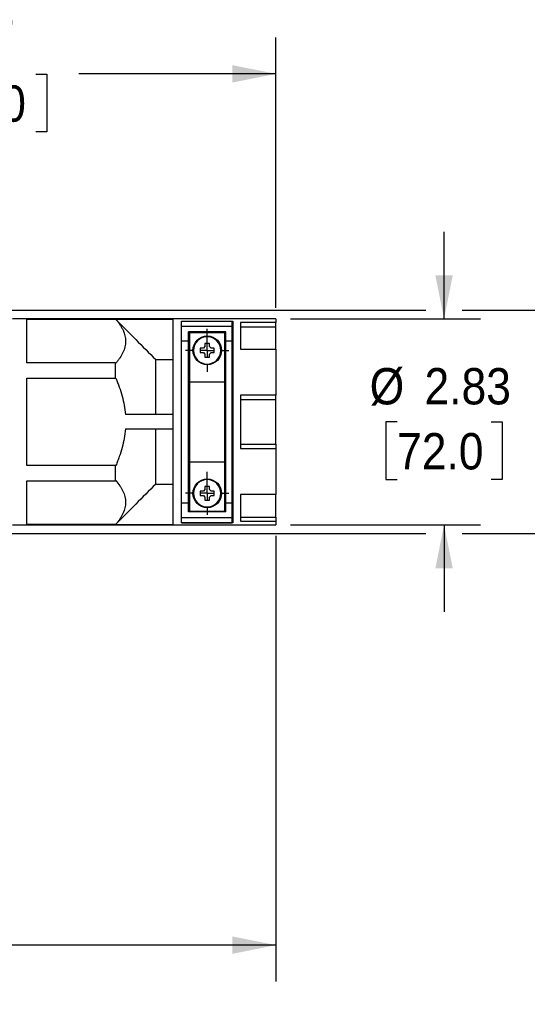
# Model space of a CAD drawing. Header units: inches. Extents: x 0 to 44, y 0 to 34.
# Tile 9 of 15: x 26.9 to 33.9, y 12.5 to 26.1. Entities that reach past the tile are written whole.
import ezdxf

# ---------------------------------------------------------------- set-up
doc = ezdxf.new("R2010")
doc.units = ezdxf.units.IN
doc.header["$LTSCALE"] = 4
doc.header["$MEASUREMENT"] = 0
doc.linetypes.add('SLD-Center', pattern=[0.75, 0.6, -0.05, 0.05, -0.05])
doc.linetypes.add('SLD-Solid', pattern=[0])
doc.layers.add('CENTER', color=40, linetype='SLD-Center')
doc.layers.add('DIMENSIONS', color=140, linetype='SLD-Solid', lineweight=25)
doc.styles.add('SLDTEXTSTYLE0', font='GOTHIC.TTF', dxfattribs={"width": 0.913})
doc.dimstyles.new('SLDDIMSTYLE2', dxfattribs={"dimtxt": 0.5, "dimasz": 0.6, "dimexe": 0, "dimexo": 0.0625, "dimgap": 0.125, "dimtad": 0, "dimtih": 1, "dimtoh": 1, "dimrnd": 1e-09, "dimzin": 12, "dimdsep": 46, "dimtxsty": 'SLDTEXTSTYLE0', "dimsah": 1, "dimcen": 0.09, "dimadec": 0, "dimazin": 3, "dimtfac": 1, "dimtofl": 0, "dimtmove": 0, "dimatfit": 3, "dimfxl": 0, "dimfrac": 2, "dimtolj": 1, "dimtzin": 12, "dimarcsym": 0})
doc.dimstyles.new('SLDDIMSTYLE3', dxfattribs={"dimtxt": 0.5, "dimasz": 0.6, "dimexe": 0, "dimexo": 0.0625, "dimgap": 0.125, "dimtad": 0, "dimtih": 1, "dimtoh": 1, "dimrnd": 1e-09, "dimzin": 12, "dimdsep": 46, "dimtxsty": 'SLDTEXTSTYLE0', "dimsah": 1, "dimcen": 0.09, "dimadec": 0, "dimazin": 3, "dimtfac": 1, "dimtmove": 0, "dimatfit": 0, "dimfxl": 0, "dimfrac": 2, "dimtolj": 1, "dimtzin": 12, "dimarcsym": 0})

# ---------------------------------------------------------------- blocks, each defined once
blk = doc.blocks.new('_D_2')
at = {"layer": 'DIMENSIONS'}
for p, q in [((20.243, 19.051), (20.243, 12.859)), ((30.46, 18.993), (30.46, 12.859)), ((20.243, 13.359), (23.929, 13.359)), ((24.52, 13.356), (24.368, 13.356)), ((24.368, 13.356), (24.368, 12.562)), ((26.183, 13.356), (26.335, 13.356)), ((26.335, 13.356), (26.335, 12.562)), ((30.46, 13.359), (26.773, 13.359)), ((24.368, 12.562), (24.52, 12.562)), ((26.335, 12.562), (26.183, 12.562))]:
    blk.add_line(p, q, dxfattribs=at)
for points in [[(20.243, 13.359), (20.843, 13.239), (20.843, 13.479)], [(30.46, 13.359), (29.86, 13.479), (29.86, 13.239)]]:
    blk.add_solid(points, dxfattribs=at)
at = {"layer": 'DIMENSIONS', "char_height": 0.5, "attachment_point": 1, "style": 'SLDTEXTSTYLE0'}
for s, insert in [('10.22', (24.52, 14.096)), ('259.5', (24.52, 13.2))]:
    blk.add_mtext(s, dxfattribs=dict(at, insert=insert))
blk = doc.blocks.new('_D_3')
at = {"layer": 'DIMENSIONS'}
for p, q in [((32.772, 21.979), (32.772, 23.179)), ((30.66, 21.979), (33.272, 21.979)), ((32.126, 20.562), (31.973, 20.562)), ((31.973, 20.562), (31.973, 19.768)), ((33.419, 20.562), (33.571, 20.562)), ((33.571, 20.562), (33.571, 19.768)), ((31.973, 19.768), (32.126, 19.768)), ((33.571, 19.768), (33.419, 19.768)), ((30.66, 19.145), (33.272, 19.145)), ((32.772, 19.145), (32.772, 17.945))]:
    blk.add_line(p, q, dxfattribs=at)
for points in [[(32.772, 21.979), (32.892, 22.579), (32.652, 22.579)], [(32.772, 19.145), (32.652, 18.545), (32.892, 18.545)]]:
    blk.add_solid(points, dxfattribs=at)
at = {"layer": 'DIMENSIONS', "char_height": 0.5, "attachment_point": 1, "style": 'SLDTEXTSTYLE0'}
for s, insert in [('%%c', (31.749, 21.302)), ('2.83', (32.503, 21.302)), ('72.0', (32.126, 20.407))]:
    blk.add_mtext(s, dxfattribs=dict(at, insert=insert))
blk = doc.blocks.new('_D_4')
at = {"layer": 'DIMENSIONS'}
for p, q in [((35.814, 22.098), (35.814, 23.298)), ((25.266, 22.098), (32.522, 22.098)), ((33.022, 22.098), (36.314, 22.098)), ((35.167, 20.562), (35.015, 20.562)), ((35.015, 20.562), (35.015, 19.768)), ((36.46, 20.562), (36.613, 20.562)), ((36.613, 20.562), (36.613, 19.768)), ((35.015, 19.768), (35.167, 19.768)), ((36.613, 19.768), (36.46, 19.768)), ((25.286, 19.027), (32.522, 19.027)), ((33.022, 19.027), (36.314, 19.027)), ((35.814, 19.027), (35.814, 17.827))]:
    blk.add_line(p, q, dxfattribs=at)
for points in [[(35.814, 22.098), (35.934, 22.698), (35.694, 22.698)], [(35.814, 19.027), (35.694, 18.427), (35.934, 18.427)]]:
    blk.add_solid(points, dxfattribs=at)
at = {"layer": 'DIMENSIONS', "char_height": 0.5, "attachment_point": 1, "style": 'SLDTEXTSTYLE0'}
for s, insert in [('%%c', (34.79, 21.302)), ('3.07', (35.544, 21.302)), ('78.0', (35.167, 20.407))]:
    blk.add_mtext(s, dxfattribs=dict(at, insert=insert))
blk = doc.blocks.new('_D_5')
at = {"layer": 'DIMENSIONS'}
for p, q in [((22.192, 22.957), (22.192, 25.852)), ((30.46, 22.131), (30.46, 25.852)), ((22.192, 25.352), (24.904, 25.352)), ((25.494, 25.348), (25.342, 25.348)), ((25.342, 25.348), (25.342, 24.555)), ((27.157, 25.348), (27.309, 25.348)), ((27.309, 25.348), (27.309, 24.555)), ((30.46, 25.352), (27.748, 25.352)), ((25.342, 24.555), (25.494, 24.555)), ((27.309, 24.555), (27.157, 24.555))]:
    blk.add_line(p, q, dxfattribs=at)
for points in [[(22.192, 25.352), (22.792, 25.232), (22.792, 25.472)], [(30.46, 25.352), (29.86, 25.472), (29.86, 25.232)]]:
    blk.add_solid(points, dxfattribs=at)
at = {"layer": 'DIMENSIONS', "char_height": 0.5, "attachment_point": 1, "style": 'SLDTEXTSTYLE0'}
for s, insert in [('8.27', (25.679, 26.089)), ('210.0', (25.494, 25.193))]:
    blk.add_mtext(s, dxfattribs=dict(at, insert=insert))
blk = doc.blocks.new('SW_CENTERMARKSYMBOL_0')
at = {"layer": 'CENTER', "color": 0}
for p, q in [((0, 0.2), (0, 0.297)), ((-0.2, 0), (-0.297, 0)), ((0, 0), (-0.1, 0)), ((0, 0), (0, 0.1)), ((0, 0), (0, -0.1)), ((0, 0), (0.1, 0)), ((0.2, 0), (0.297, 0)), ((0, -0.2), (0, -0.297))]:
    blk.add_line(p, q, dxfattribs=at)
blk = doc.blocks.new('SW_CENTERMARKSYMBOL_1')
at = {"layer": 'CENTER', "color": 0}
for p, q in [((0, 0.2), (0, 0.297)), ((-0.2, 0), (-0.297, 0)), ((0, 0), (-0.1, 0)), ((0, 0), (0, 0.1)), ((0, 0), (0, -0.1)), ((0, 0), (0.1, 0)), ((0.2, 0), (0.297, 0)), ((0, -0.2), (0, -0.297))]:
    blk.add_line(p, q, dxfattribs=at)

msp = doc.modelspace()

# ---------------------------------------------------------------- linework, layer by layer
for p, q in [((30.46, 21.979), (26.838, 21.979)), ((27.035, 21.974), (28.255, 21.974)), ((27.035, 21.374), (27.035, 21.974)), ((28.259, 21.971), (27.035, 21.971)), ((28.255, 21.974), (29.042, 21.974)), ((28.255, 21.974), (28.26, 21.969)), ((29.042, 21.974), (29.042, 19.15)), ((30.46, 21.979), (30.46, 21.931)), ((29.16, 21.95), (29.859, 21.95)), ((29.16, 21.88), (29.16, 21.95)), ((29.16, 21.95), (29.869, 21.95)), ((29.16, 19.174), (29.16, 21.95)), ((29.16, 21.88), (29.859, 21.88)), ((29.859, 21.88), (29.859, 21.95)), ((29.859, 21.676), (29.859, 21.88)), ((29.869, 21.95), (29.869, 19.174)), ((29.971, 21.931), (29.971, 21.564)), ((30.46, 21.931), (29.971, 21.931)), ((29.971, 21.872), (30.46, 21.872)), ((30.46, 21.872), (30.46, 21.931)), ((30.46, 21.564), (30.46, 21.872)), ((29.771, 21.802), (29.259, 21.802)), ((29.259, 21.676), (29.259, 21.802)), ((29.278, 21.79), (29.751, 21.79)), ((29.278, 21.113), (29.278, 21.79)), ((29.515, 21.643), (29.515, 21.735)), ((29.751, 21.79), (29.751, 21.113)), ((29.771, 21.676), (29.771, 21.802)), ((29.16, 21.676), (29.259, 21.676)), ((29.259, 19.449), (29.259, 21.676)), ((29.462, 21.578), (29.419, 21.578)), ((29.483, 21.599), (29.462, 21.578)), ((29.483, 21.642), (29.483, 21.599)), ((29.546, 21.599), (29.546, 21.642)), ((29.567, 21.578), (29.546, 21.599)), ((29.61, 21.578), (29.567, 21.578)), ((29.771, 21.676), (29.859, 21.676)), ((29.771, 19.449), (29.771, 21.676)), ((29.859, 19.449), (29.859, 21.676)), ((29.971, 21.564), (30.46, 21.564)), ((30.46, 21.564), (30.46, 20.929)), ((28.806, 20.661), (28.806, 21.42)), ((28.806, 21.42), (29.042, 21.42)), ((29.419, 21.515), (29.462, 21.515)), ((29.462, 21.515), (29.483, 21.494)), ((29.483, 21.494), (29.483, 21.451)), ((29.546, 21.494), (29.567, 21.515)), ((29.546, 21.451), (29.546, 21.494)), ((29.567, 21.515), (29.61, 21.515)), ((28.255, 21.374), (27.035, 21.374)), ((28.255, 21.163), (28.255, 21.374)), ((29.278, 21.33), (29.259, 21.33)), ((29.515, 21.35), (29.515, 21.358)), ((29.771, 21.33), (29.751, 21.33)), ((27.035, 21.163), (28.255, 21.163)), ((27.035, 19.962), (27.035, 21.163)), ((29.278, 21.232), (29.259, 21.232)), ((29.278, 21.231), (29.259, 21.231)), ((29.771, 21.232), (29.751, 21.232)), ((29.771, 21.231), (29.751, 21.231)), ((29.869, 21.232), (29.859, 21.232)), ((29.278, 21.093), (29.259, 21.093)), ((29.278, 21.113), (29.751, 21.113)), ((29.278, 20.011), (29.278, 21.113)), ((29.751, 21.113), (29.751, 20.011)), ((29.771, 21.093), (29.751, 21.093)), ((30.46, 20.929), (29.971, 20.929)), ((29.971, 20.929), (29.971, 20.195)), ((30.46, 20.871), (30.46, 20.929)), ((29.971, 20.871), (30.46, 20.871)), ((30.46, 20.253), (30.46, 20.871)), ((29.042, 20.661), (28.389, 20.661)), ((28.389, 20.464), (29.042, 20.464)), ((28.806, 19.705), (28.806, 20.464)), ((29.971, 20.253), (30.46, 20.253)), ((29.971, 20.195), (30.46, 20.195)), ((30.46, 20.253), (30.46, 20.195)), ((30.46, 20.195), (30.46, 19.56)), ((28.255, 19.962), (27.035, 19.962)), ((28.255, 19.751), (28.255, 19.962)), ((29.278, 20.031), (29.259, 20.031)), ((29.278, 20.011), (29.751, 20.011)), ((29.278, 19.334), (29.278, 20.011)), ((29.771, 20.031), (29.751, 20.031)), ((29.751, 20.011), (29.751, 19.334)), ((29.278, 19.893), (29.259, 19.893)), ((29.259, 19.892), (29.278, 19.892)), ((29.278, 19.794), (29.259, 19.794)), ((29.771, 19.893), (29.751, 19.893)), ((29.751, 19.892), (29.771, 19.892)), ((29.771, 19.794), (29.751, 19.794)), ((29.859, 19.892), (29.869, 19.892)), ((27.035, 19.751), (28.255, 19.751)), ((27.035, 19.15), (27.035, 19.751)), ((28.806, 19.705), (29.042, 19.705)), ((29.483, 19.673), (29.483, 19.631)), ((29.515, 19.674), (29.515, 19.766)), ((29.546, 19.631), (29.546, 19.673)), ((29.462, 19.609), (29.419, 19.609)), ((29.419, 19.547), (29.462, 19.547)), ((29.483, 19.631), (29.462, 19.609)), ((29.462, 19.547), (29.483, 19.525)), ((29.483, 19.525), (29.483, 19.482)), ((29.567, 19.609), (29.546, 19.631)), ((29.546, 19.525), (29.567, 19.547)), ((29.546, 19.482), (29.546, 19.525)), ((29.61, 19.609), (29.567, 19.609)), ((29.567, 19.547), (29.61, 19.547)), ((30.46, 19.56), (29.971, 19.56)), ((29.971, 19.56), (29.971, 19.193)), ((30.46, 19.252), (30.46, 19.561)), ((29.16, 19.449), (29.259, 19.449)), ((29.259, 19.322), (29.259, 19.449)), ((29.515, 19.381), (29.515, 19.39)), ((29.771, 19.449), (29.859, 19.449)), ((29.771, 19.322), (29.771, 19.449)), ((29.859, 19.244), (29.859, 19.449)), ((29.771, 19.322), (29.259, 19.322)), ((29.278, 19.334), (29.751, 19.334)), ((29.971, 19.252), (30.46, 19.252)), ((30.46, 19.252), (30.46, 19.193)), ((26.838, 19.145), (30.46, 19.145)), ((27.035, 19.154), (28.259, 19.154)), ((28.255, 19.15), (27.035, 19.15)), ((28.26, 19.155), (28.255, 19.15)), ((28.255, 19.15), (29.042, 19.15)), ((29.16, 19.244), (29.859, 19.244)), ((29.16, 19.174), (29.16, 19.244)), ((29.16, 19.174), (29.859, 19.174)), ((29.869, 19.174), (29.16, 19.174)), ((29.859, 19.174), (29.859, 19.244)), ((29.971, 19.193), (30.46, 19.193)), ((30.46, 19.193), (30.46, 19.145))]:
    msp.add_line(p, q)
for centre in [(29.515, 21.546), (29.515, 19.578)]:
    msp.add_circle(centre, 0.197)
for centre, radius, start, end in [((29.515, 21.546), 0.188, 90, 270), ((29.515, 21.546), 0.188, 270, 90), ((30.077, 21.546), 0.658, 177.2783, 182.7217), ((29.515, 20.985), 0.657, 89.9982, 92.7228), ((29.515, 20.985), 0.657, 87.2772, 90.0018), ((28.953, 21.546), 0.658, 357.2783, 2.7217), ((29.515, 22.108), 0.658, 267.2783, 272.7217), ((29.515, 19.578), 0.188, 90, 270), ((29.515, 19.017), 0.657, 89.9982, 92.7228), ((29.515, 19.578), 0.188, 270, 90), ((29.515, 19.017), 0.657, 87.2772, 90.0018), ((30.077, 19.578), 0.658, 177.2783, 182.7217), ((28.953, 19.578), 0.658, 357.2783, 2.7217), ((29.515, 20.14), 0.658, 267.2783, 272.7217)]:
    msp.add_arc(centre, radius, start, end)
for points, knots in [([(28.26, 21.969), (28.28, 21.946), (28.298, 21.922), (28.323, 21.885), (28.33, 21.872), (28.345, 21.848), (28.351, 21.835), (28.38, 21.772), (28.393, 21.722), (28.393, 21.657), (28.392, 21.644), (28.389, 21.618), (28.386, 21.605), (28.377, 21.567), (28.368, 21.542), (28.345, 21.492), (28.33, 21.467), (28.306, 21.43), (28.297, 21.418), (28.278, 21.394), (28.269, 21.382), (28.259, 21.37)], [0, 0, 0, 0, 0.125, 0.125, 0.1875, 0.1875, 0.25, 0.25, 0.5, 0.5, 0.5625, 0.5625, 0.625, 0.625, 0.75, 0.75, 0.875, 0.875, 0.9375, 0.9375, 1, 1, 1, 1]), ([(28.259, 21.163), (28.276, 21.123), (28.291, 21.082), (28.32, 21), (28.333, 20.958), (28.367, 20.832), (28.382, 20.747), (28.389, 20.661)], [0, 0, 0, 0, 0.25, 0.25, 0.5, 0.5, 1, 1, 1, 1]), ([(28.389, 20.464), (28.382, 20.377), (28.367, 20.292), (28.333, 20.166), (28.32, 20.125), (28.299, 20.063), (28.291, 20.042), (28.275, 20.002), (28.267, 19.981), (28.259, 19.962)], [0, 0, 0, 0, 0.5, 0.5, 0.75, 0.75, 0.875, 0.875, 1, 1, 1, 1]), ([(28.259, 19.754), (28.279, 19.731), (28.297, 19.707), (28.322, 19.67), (28.33, 19.658), (28.344, 19.633), (28.35, 19.62), (28.38, 19.558), (28.393, 19.507), (28.393, 19.442), (28.392, 19.429), (28.389, 19.403), (28.387, 19.39), (28.377, 19.352), (28.368, 19.327), (28.345, 19.277), (28.331, 19.252), (28.307, 19.215), (28.298, 19.203), (28.279, 19.179), (28.27, 19.167), (28.26, 19.155)], [0, 0, 0, 0, 0.125, 0.125, 0.1875, 0.1875, 0.25, 0.25, 0.5, 0.5, 0.5625, 0.5625, 0.625, 0.625, 0.75, 0.75, 0.875, 0.875, 0.9375, 0.9375, 1, 1, 1, 1])]:
    msp.add_open_spline(points, degree=3, knots=knots)
for points in [[(28.26, 21.969), (28.442, 21.786), (28.624, 21.603), (28.806, 21.42)], [(28.259, 21.37), (28.257, 21.371), (28.256, 21.372), (28.255, 21.374)], [(28.255, 21.163), (28.256, 21.163), (28.257, 21.163), (28.259, 21.163)], [(28.259, 19.962), (28.257, 19.962), (28.256, 19.962), (28.255, 19.962)], [(28.255, 19.751), (28.256, 19.752), (28.257, 19.753), (28.259, 19.754)], [(28.806, 19.705), (28.624, 19.521), (28.442, 19.338), (28.26, 19.155)]]:
    msp.add_open_spline(points, degree=3)

# ---------------------------------------------------------------- block references
at = {"layer": 'CENTER'}
for name, p in [('SW_CENTERMARKSYMBOL_1', (29.515, 21.546)), ('SW_CENTERMARKSYMBOL_0', (29.515, 19.578))]:
    msp.add_blockref(name, p, dxfattribs=at)

# ---------------------------------------------------------------- dimensions: what is measured, and where the dimension line sits
at = {"layer": 'DIMENSIONS'}
for base, p1, p2, picture, middle in [((30.46, 25.352), (22.192, 22.757), (30.46, 21.931), '_D_5', (26.326, 25.352)), ((30.46, 13.359), (20.243, 19.251), (30.46, 19.193), '_D_2', (25.351, 13.359))]:
    dim = msp.add_linear_dim(base=base, p1=p1, p2=p2, angle=0, dimstyle='SLDDIMSTYLE2', dxfattribs=at)
    dim.commit()
    dim.dimension.update_dxf_attribs({"geometry": picture, "text_midpoint": middle, "dimtype": 160})
for base, p1, p2, picture, middle in [((35.814, 19.027), (25.066, 22.098), (25.086, 19.027), '_D_4', (35.814, 20.562)), ((32.772, 21.979), (30.46, 19.145), (30.46, 21.979), '_D_3', (32.772, 20.562))]:
    dim = msp.add_linear_dim(base=base, p1=p1, p2=p2, angle=90, text='%%c<>', dimstyle='SLDDIMSTYLE3', dxfattribs=at)
    dim.commit()
    dim.dimension.update_dxf_attribs({"geometry": picture, "text_midpoint": middle, "dimtype": 160})

doc.saveas('drawing.dxf')
